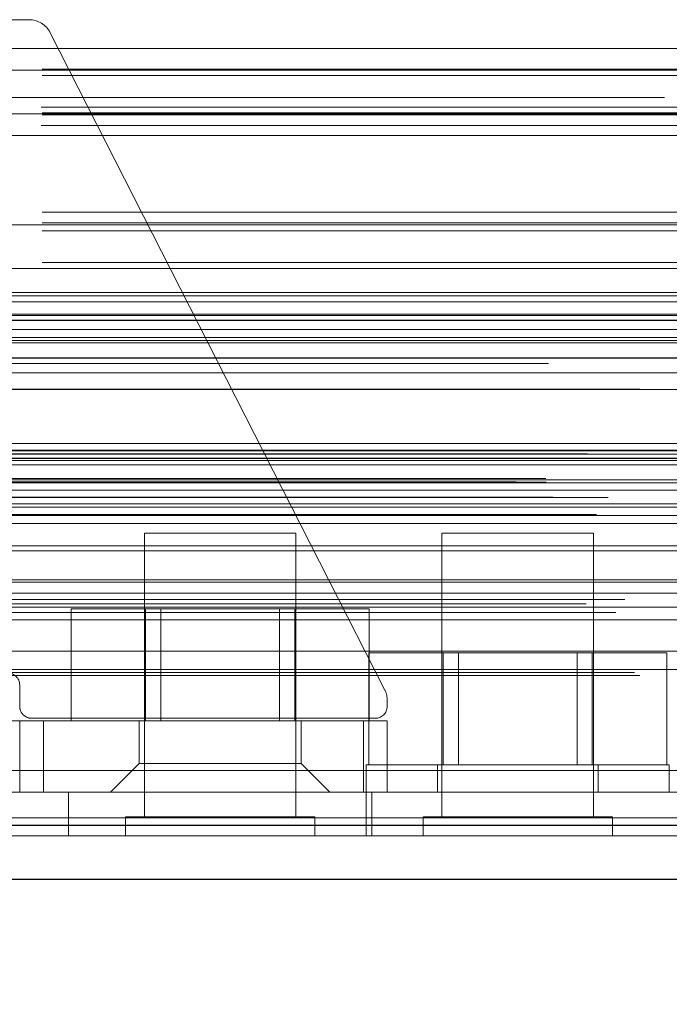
# Model space of a CAD drawing. Header units: inches. Extents: x 0.2 to 10.8, y 0.2 to 8.2.
# Tile 112 of 171: x 3.102 to 3.1556, y 6.8345 to 6.9158. Entities that reach past the tile are written whole.
import ezdxf

# ---------------------------------------------------------------- set-up
doc = ezdxf.new("R2010")
doc.units = ezdxf.units.IN
doc.header["$MEASUREMENT"] = 0
doc.linetypes.add('HIDDEN', pattern=[0.07500000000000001, 0.05, -0.025])
doc.layers.add('DIMENSIONS', color=140, linetype='Continuous')
doc.layers.add('SLD-0', color=179, linetype='Continuous')
doc.styles.add('SLDTEXTSTYLE0', font='TXT', dxfattribs={"width": 0.7})
doc.dimstyles.new('SLDDIMSTYLE1', dxfattribs={"dimtxt": 0.0849609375, "dimasz": 0.13, "dimexe": 0, "dimexo": 0.0625, "dimgap": 0.021240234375, "dimtad": 0, "dimtih": 1, "dimtoh": 1, "dimlfac": 20, "dimrnd": 1e-09, "dimzin": 12, "dimdsep": 46, "dimtxsty": 'SLDTEXTSTYLE0', "dimsah": 1, "dimcen": 0.09, "dimadec": 0, "dimazin": 3, "dimtfac": 1, "dimtmove": 0, "dimatfit": 0, "dimfxl": 0, "dimfrac": 2, "dimtolj": 1, "dimtzin": 12, "dimarcsym": 0})

# ---------------------------------------------------------------- blocks, each defined once
blk = doc.blocks.new('_D_4')
at = {"layer": 'DIMENSIONS'}
for p, q in [((3.017321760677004, 6.854709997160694), (3.017321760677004, 6.547064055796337)), ((3.098087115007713, 6.810865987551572), (3.098087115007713, 6.547064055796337)), ((3.017321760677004, 6.672064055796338), (2.767321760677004, 6.672064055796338)), ((3.098087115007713, 6.672064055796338), (3.327406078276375, 6.672064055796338)), ((3.442538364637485, 6.672064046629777), (3.414008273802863, 6.672064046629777)), ((3.414008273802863, 6.672064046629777), (3.414008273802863, 6.537033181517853)), ((3.695007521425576, 6.672064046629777), (3.723537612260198, 6.672064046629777)), ((3.723537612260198, 6.672064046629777), (3.723537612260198, 6.537033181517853)), ((3.414008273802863, 6.537033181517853), (3.442538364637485, 6.537033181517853)), ((3.723537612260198, 6.537033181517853), (3.695007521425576, 6.537033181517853))]:
    blk.add_line(p, q, dxfattribs=at)
for points in [[(3.017321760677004, 6.672064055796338), (2.887321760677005, 6.692064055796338), (2.887321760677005, 6.652064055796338)], [(3.098087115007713, 6.672064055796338), (3.228087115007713, 6.652064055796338), (3.228087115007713, 6.692064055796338)]]:
    blk.add_solid(points, dxfattribs=at)
at = {"layer": 'DIMENSIONS', "char_height": 0.08333333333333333, "attachment_point": 1, "style": 'SLDTEXTSTYLE0'}
for s, insert in [('1.62', (3.442538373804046, 6.798506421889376)), ('41.0', (3.442538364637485, 6.644455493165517))]:
    blk.add_mtext(s, dxfattribs=dict(at, insert=insert))

msp = doc.modelspace()

# ---------------------------------------------------------------- linework, layer by layer
at = {"layer": 'SLD-0', "linetype": 'HIDDEN', "lineweight": 18}
for p, q in [((3.101039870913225, 6.915787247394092), (3.102785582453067, 6.915787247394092)), ((3.104540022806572, 6.91471146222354), (3.132125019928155, 6.860499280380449)), ((3.078871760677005, 6.913414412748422), (3.403871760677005, 6.913414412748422)), ((3.078871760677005, 6.913414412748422), (3.403871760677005, 6.913414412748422)), ((3.403871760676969, 6.91169219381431), (3.078871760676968, 6.91169219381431)), ((3.078871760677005, 6.911614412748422), (3.403871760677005, 6.911614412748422)), ((3.403871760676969, 6.911186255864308), (3.078871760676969, 6.911186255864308)), ((3.403807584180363, 6.908574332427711), (3.078935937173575, 6.90857433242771)), ((4.755221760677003, 6.909364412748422), (3.079421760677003, 6.909364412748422)), ((3.403871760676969, 6.90809219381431), (3.078871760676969, 6.90809219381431)), ((3.403871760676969, 6.907923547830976), (3.078871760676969, 6.907923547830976)), ((3.079001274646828, 6.908014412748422), (3.403742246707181, 6.908014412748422)), ((3.403807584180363, 6.907052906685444), (3.078935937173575, 6.907052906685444)), ((3.079303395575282, 6.906214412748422), (3.403440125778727, 6.906214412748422)), ((3.079303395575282, 6.906214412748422), (3.403440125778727, 6.906214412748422)), ((3.403871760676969, 6.899885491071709), (3.078871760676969, 6.899885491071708)), ((3.403871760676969, 6.899014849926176), (3.078871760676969, 6.899014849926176)), ((3.078871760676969, 6.898846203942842), (3.403871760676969, 6.898846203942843)), ((3.403871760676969, 6.898364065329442), (3.078871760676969, 6.898364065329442)), ((3.403871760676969, 6.895752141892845), (3.078871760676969, 6.895752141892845)), ((3.078871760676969, 6.895246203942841), (3.403871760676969, 6.895246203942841)), ((3.079421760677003, 6.893264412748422), (4.755221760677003, 6.893264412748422)), ((3.079421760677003, 6.893264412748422), (4.755221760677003, 6.893264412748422)), ((3.079467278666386, 6.893264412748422), (4.755176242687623, 6.893264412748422)), ((3.079467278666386, 6.893264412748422), (4.755176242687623, 6.893264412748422)), ((3.079467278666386, 6.893264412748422), (4.755176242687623, 6.893264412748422)), ((3.079467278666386, 6.893264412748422), (4.755176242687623, 6.893264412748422)), ((3.079421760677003, 6.892503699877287), (4.755221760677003, 6.892503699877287)), ((3.385121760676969, 6.89298583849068), (3.097621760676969, 6.892985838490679)), ((3.079421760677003, 6.891464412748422), (4.755221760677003, 6.891464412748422)), ((4.777113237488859, 6.889550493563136), (3.057524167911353, 6.889550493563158)), ((4.770197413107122, 6.889116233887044), (3.06442424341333, 6.889116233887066)), ((3.079421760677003, 6.889293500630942), (4.755221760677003, 6.88929350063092)), ((3.064862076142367, 6.886640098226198), (4.7697736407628, 6.886640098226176)), ((4.789625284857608, 6.88080772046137), (3.04501043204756, 6.88080772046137)), ((3.048276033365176, 6.88022788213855), (4.786359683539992, 6.880227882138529)), ((4.786233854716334, 6.880243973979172), (3.048401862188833, 6.880243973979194)), ((3.048854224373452, 6.87995697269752), (4.785781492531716, 6.879956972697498)), ((3.048854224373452, 6.87995697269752), (4.785781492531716, 6.879956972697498)), ((3.058296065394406, 6.879554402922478), (4.776339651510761, 6.879554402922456)), ((3.058296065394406, 6.879554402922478), (4.776339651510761, 6.879554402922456)), ((3.061943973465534, 6.87959663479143), (4.772691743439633, 6.879596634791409)), ((3.061943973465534, 6.87959663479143), (4.772691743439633, 6.879596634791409)), ((3.062407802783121, 6.879924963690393), (4.772227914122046, 6.879924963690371)), ((3.062407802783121, 6.879924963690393), (4.772227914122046, 6.879924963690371)), ((3.070309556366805, 6.879407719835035), (4.764359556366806, 6.879407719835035)), ((3.057796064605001, 6.879048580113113), (4.776839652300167, 6.87904858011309)), ((3.057796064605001, 6.879048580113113), (4.776839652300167, 6.87904858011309)), ((3.045412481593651, 6.877902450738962), (4.789223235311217, 6.877902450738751)), ((3.057796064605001, 6.877804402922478), (4.776839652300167, 6.877804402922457)), ((3.057796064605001, 6.877804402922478), (4.776839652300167, 6.877804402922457)), ((3.042985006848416, 6.877647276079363), (4.791650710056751, 6.877647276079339)), ((3.042985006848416, 6.877647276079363), (4.791650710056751, 6.877647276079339)), ((3.045466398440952, 6.8775966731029), (4.789169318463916, 6.877596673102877)), ((4.787818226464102, 6.876934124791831), (3.046810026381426, 6.876934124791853)), ((3.058046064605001, 6.877554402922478), (4.776589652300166, 6.877554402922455)), ((3.046026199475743, 6.876364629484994), (4.788609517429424, 6.876364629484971)), ((3.050554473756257, 6.876346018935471), (4.78408124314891, 6.876346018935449)), ((3.057796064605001, 6.875554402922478), (4.776839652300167, 6.875554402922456)), ((3.057796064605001, 6.875554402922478), (4.776839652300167, 6.875554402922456)), ((3.058046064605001, 6.875804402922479), (4.776589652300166, 6.875804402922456)), ((3.049609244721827, 6.874924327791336), (4.785018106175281, 6.874924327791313)), ((3.057796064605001, 6.874850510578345), (4.776839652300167, 6.874850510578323)), ((4.773840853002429, 6.874181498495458), (3.060796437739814, 6.874181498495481)), ((3.124809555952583, 6.873407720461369), (3.112309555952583, 6.873407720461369)), ((3.112309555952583, 6.873407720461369), (3.112309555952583, 6.849970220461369)), ((3.124809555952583, 6.849970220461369), (3.124809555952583, 6.873407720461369)), ((3.149359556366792, 6.873407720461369), (3.136859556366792, 6.873407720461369)), ((3.136859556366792, 6.873407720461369), (3.136859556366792, 6.849970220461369)), ((3.149359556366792, 6.849970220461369), (3.149359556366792, 6.873407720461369)), ((3.058536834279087, 6.872347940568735), (4.776115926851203, 6.872347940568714)), ((3.060373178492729, 6.871942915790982), (4.774262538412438, 6.871942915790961)), ((3.060373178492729, 6.871942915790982), (4.774262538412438, 6.871942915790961)), ((3.057796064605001, 6.869348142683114), (4.776839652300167, 6.869348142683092)), ((4.773380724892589, 6.869538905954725), (3.061260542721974, 6.869538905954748)), ((4.785404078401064, 6.868435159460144), (3.04923801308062, 6.868435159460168)), ((3.048764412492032, 6.867559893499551), (4.785871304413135, 6.867559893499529)), ((3.051945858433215, 6.867910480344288), (4.782689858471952, 6.867910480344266)), ((3.057796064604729, 6.867281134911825), (4.776839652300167, 6.867281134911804)), ((3.05834725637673, 6.867276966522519), (4.77628842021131, 6.867276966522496)), ((3.106261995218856, 6.85791323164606), (3.106261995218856, 6.867163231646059)), ((3.112410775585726, 6.867163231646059), (3.106261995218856, 6.867163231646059)), ((3.112410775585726, 6.85791323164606), (3.112410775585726, 6.867163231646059)), ((3.124708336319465, 6.867163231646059), (3.112410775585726, 6.867163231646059)), ((3.113662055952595, 6.867163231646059), (3.113662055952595, 6.85791323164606)), ((3.123457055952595, 6.85791323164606), (3.123457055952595, 6.867163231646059)), ((3.124708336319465, 6.85791323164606), (3.124708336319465, 6.867163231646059)), ((3.130857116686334, 6.867163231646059), (3.124708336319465, 6.867163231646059)), ((3.130857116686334, 6.85791323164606), (3.130857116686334, 6.867163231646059)), ((3.05120862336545, 6.866858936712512), (4.78345078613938, 6.866858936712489)), ((3.059815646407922, 6.866245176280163), (4.774820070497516, 6.86624517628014)), ((3.057796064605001, 6.863660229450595), (4.776839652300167, 6.863660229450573)), ((3.130811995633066, 6.854257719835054), (3.130811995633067, 6.863507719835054)), ((3.136960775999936, 6.863507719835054), (3.130811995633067, 6.863507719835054)), ((3.136960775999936, 6.854257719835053), (3.136960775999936, 6.863507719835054)), ((3.149258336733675, 6.863507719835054), (3.136960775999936, 6.863507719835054)), ((3.138212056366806, 6.863507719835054), (3.138212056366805, 6.854257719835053)), ((3.148007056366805, 6.854257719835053), (3.148007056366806, 6.863507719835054)), ((3.149258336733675, 6.854257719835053), (3.149258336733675, 6.863507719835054)), ((3.155407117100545, 6.863507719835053), (3.149258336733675, 6.863507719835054)), ((3.155407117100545, 6.854257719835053), (3.155407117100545, 6.863507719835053)), ((3.052727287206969, 6.861900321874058), (4.781908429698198, 6.861900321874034)), ((3.053165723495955, 6.861640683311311), (4.781469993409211, 6.861640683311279)), ((3.057796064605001, 6.862140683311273), (4.776839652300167, 6.862140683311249)), ((3.057796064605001, 6.862140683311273), (4.776839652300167, 6.862140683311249)), ((3.102024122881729, 6.860865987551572), (3.102024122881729, 6.859094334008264)), ((3.132339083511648, 6.859606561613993), (3.132339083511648, 6.859094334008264)), ((3.101039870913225, 6.85791323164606), (3.102024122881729, 6.85791323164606)), ((3.102024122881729, 6.852007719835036), (3.102024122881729, 6.85791323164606)), ((3.102024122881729, 6.85791323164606), (3.103992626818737, 6.85791323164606)), ((3.131354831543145, 6.858110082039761), (3.103008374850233, 6.858110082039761)), ((3.103992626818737, 6.852007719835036), (3.103992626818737, 6.85791323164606)), ((3.13037057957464, 6.85791323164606), (3.103992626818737, 6.85791323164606)), ((3.103992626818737, 6.852007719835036), (3.103992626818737, 6.85791323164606)), ((3.103992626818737, 6.852007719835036), (3.103992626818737, 6.85791323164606)), ((3.103992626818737, 6.852007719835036), (3.103992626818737, 6.85791323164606)), ((3.103992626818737, 6.852007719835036), (3.103992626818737, 6.85791323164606)), ((3.103992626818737, 6.852007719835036), (3.103992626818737, 6.85791323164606)), ((3.103992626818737, 6.852007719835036), (3.103992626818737, 6.85791323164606)), ((3.103992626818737, 6.852007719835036), (3.103992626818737, 6.85791323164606)), ((3.111866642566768, 6.85791323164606), (3.111866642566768, 6.854369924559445)), ((3.125252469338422, 6.854369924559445), (3.125252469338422, 6.85791323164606)), ((3.13037057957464, 6.852007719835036), (3.13037057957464, 6.85791323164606)), ((3.13037057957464, 6.85791323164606), (3.132339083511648, 6.85791323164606)), ((3.13037057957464, 6.852007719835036), (3.13037057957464, 6.85791323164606)), ((3.13037057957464, 6.852007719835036), (3.13037057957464, 6.85791323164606)), ((3.13037057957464, 6.852007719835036), (3.13037057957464, 6.85791323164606)), ((3.13037057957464, 6.852007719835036), (3.13037057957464, 6.85791323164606)), ((3.13037057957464, 6.852007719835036), (3.13037057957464, 6.85791323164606)), ((3.13037057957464, 6.852007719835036), (3.13037057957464, 6.85791323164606)), ((3.13037057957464, 6.852007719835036), (3.13037057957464, 6.85791323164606)), ((3.132339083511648, 6.852007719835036), (3.132339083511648, 6.85791323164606)), ((3.111866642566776, 6.854369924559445), (3.109504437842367, 6.852007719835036)), ((3.111866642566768, 6.854369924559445), (3.125252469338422, 6.854369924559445)), ((3.127614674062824, 6.852007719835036), (3.125252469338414, 6.854369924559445)), ((3.155609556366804, 6.854257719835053), (3.130609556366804, 6.854257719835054)), ((3.130609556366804, 6.854257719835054), (3.130609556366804, 6.852007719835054)), ((3.136484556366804, 6.854257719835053), (3.136484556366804, 6.852007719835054)), ((3.149734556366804, 6.852007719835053), (3.149734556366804, 6.854257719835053)), ((3.155609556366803, 6.852007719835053), (3.155609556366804, 6.854257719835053)), ((3.096209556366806, 6.853807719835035), (4.738459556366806, 6.853807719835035)), ((3.096209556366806, 6.853807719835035), (4.738459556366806, 6.853807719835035)), ((4.738459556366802, 6.853807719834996), (3.096209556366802, 6.853807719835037)), ((4.738459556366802, 6.853807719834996), (3.096209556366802, 6.853807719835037)), ((3.096209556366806, 6.852007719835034), (4.738459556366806, 6.852007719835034)), ((3.106059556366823, 6.852007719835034), (3.106059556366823, 6.848407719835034)), ((3.130609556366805, 6.852007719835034), (3.130609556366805, 6.848407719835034)), ((3.131059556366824, 6.848407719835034), (3.131059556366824, 6.852007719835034)), ((4.784174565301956, 6.849895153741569), (3.05046115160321, 6.849895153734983)), ((3.050461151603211, 6.849895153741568), (4.784174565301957, 6.849895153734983)), ((3.050461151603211, 6.849270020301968), (4.784174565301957, 6.849270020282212)), ((3.126372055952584, 6.849970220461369), (3.110747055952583, 6.849970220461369)), ((3.110747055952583, 6.849970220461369), (3.110747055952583, 6.848407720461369)), ((3.126372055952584, 6.848407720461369), (3.126372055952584, 6.849970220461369)), ((3.150922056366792, 6.849970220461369), (3.135297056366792, 6.849970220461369)), ((3.135297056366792, 6.849970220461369), (3.135297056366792, 6.848407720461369)), ((3.150922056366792, 6.848407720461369), (3.150922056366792, 6.849970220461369)), ((4.782407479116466, 6.848407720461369), (3.052228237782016, 6.848407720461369))]:
    msp.add_line(p, q, dxfattribs=at)
at = {"layer": 'SLD-0', "linetype": 'Continuous', "lineweight": 25}
for p, q in [((3.079421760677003, 6.890982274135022), (4.755221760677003, 6.890982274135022)), ((3.079421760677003, 6.887864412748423), (4.755221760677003, 6.887864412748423)), ((4.789625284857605, 6.880182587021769), (3.045010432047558, 6.880182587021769)), ((4.784174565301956, 6.849270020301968), (3.05046115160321, 6.849270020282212)), ((4.782407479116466, 6.844807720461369), (3.052228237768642, 6.844807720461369))]:
    msp.add_line(p, q, dxfattribs=at)
at = {"layer": 'SLD-0', "linetype": 'HIDDEN', "lineweight": 18, "flags": 128}
for points in [[(4.797044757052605, 6.891355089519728), (3.931240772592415, 6.891355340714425), (3.037606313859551, 6.89135508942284)], [(4.786086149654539, 6.890220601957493), (3.931240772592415, 6.890221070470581), (3.048577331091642, 6.890220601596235)], [(4.770212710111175, 6.889116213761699), (3.931240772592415, 6.889115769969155), (3.064439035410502, 6.889116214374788)], [(3.045641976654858, 6.88740291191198), (3.846139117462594, 6.887404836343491), (4.788989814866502, 6.887402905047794)], [(3.045643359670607, 6.8874028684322), (3.953875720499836, 6.887403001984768), (4.788988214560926, 6.887402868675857)], [(3.053167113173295, 6.88527880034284), (3.903398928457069, 6.88527858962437), (4.781471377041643, 6.885278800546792)], [(3.058427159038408, 6.885267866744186), (3.903398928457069, 6.885267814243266), (4.77620644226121, 6.885267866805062)]]:
    msp.add_lwpolyline(points, dxfattribs=at)
at = {"layer": 'SLD-0', "linetype": 'HIDDEN', "lineweight": 18}
for centre, radius, start, end in [((3.102785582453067, 6.913818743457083), 0.001968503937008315, 26.96853591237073, 90), ((3.101039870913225, 6.860865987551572), 0.0009842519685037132, 0, 90), ((3.13037057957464, 6.859606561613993), 0.001968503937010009, 0, 26.9685359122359), ((3.103008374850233, 6.859094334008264), 0.0009842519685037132, 180, 270.0000000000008), ((3.131354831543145, 6.859094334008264), 0.0009842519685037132, 270.0000000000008, 0)]:
    msp.add_arc(centre, radius, start, end, dxfattribs=at)

# ---------------------------------------------------------------- dimensions: what is measured, and where the dimension line sits
at = {"layer": 'DIMENSIONS'}
dim = msp.add_linear_dim(base=(3.098087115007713, 6.672064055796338), p1=(3.017321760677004, 6.904709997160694), p2=(3.098087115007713, 6.860865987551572), dimstyle='SLDDIMSTYLE1', dxfattribs=at)
dim.commit()
dim.dimension.update_dxf_attribs({"geometry": '_D_4', "text_midpoint": (3.568772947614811, 6.672064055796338), "dimtype": 160})

doc.saveas('drawing.dxf')
